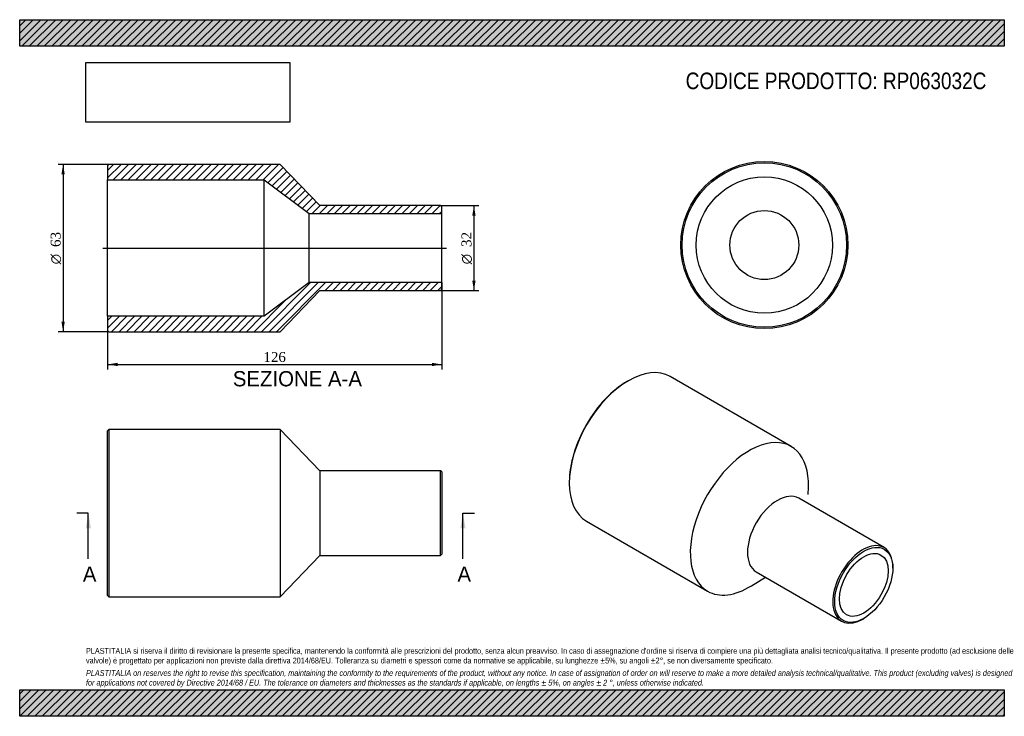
# Model space of a CAD drawing. Header units: millimetres. Extents: x 0 to 371, y 0 to 263.
import ezdxf
from ezdxf.enums import TextEntityAlignment as Align
from ezdxf.lldxf.tags import DXFTag

# ---------------------------------------------------------------- set-up
doc = ezdxf.new("R2010")
doc.units = ezdxf.units.MM
doc.header["$LTSCALE"] = 1.25
for name, color, linetype in [('Default', 7, 'Continuous'), ('DV4_Default', 7, 'Continuous'), ('RP063032C', 7, 'Continuous')]:
    doc.layers.add(name, color=color, linetype=linetype)
doc.styles.add('SEACAD_Solid_Edge_ANSI', font='seans.ttf')
doc.styles.add('SEACAD_Solid_Edge_ANSI1_Symbols', font='semeca1.ttf')
doc.styles.add('SEACAD_Times_New_Roman', font='times.ttf')
tags = doc.linetypes.add('CENTER2', pattern=[28.575, 19.05, -3.175, 3.175, -3.175]).pattern_tags.tags
tags[10:11] = [DXFTag(74, 4), DXFTag(75, 0), DXFTag(340, '0'), DXFTag(46, 0.0), DXFTag(50, 0.0), DXFTag(44, 0.0), DXFTag(45, 0.0)]
tags[8:9] = [DXFTag(74, 4), DXFTag(75, 0), DXFTag(340, '0'), DXFTag(46, 0.0), DXFTag(50, 0.0), DXFTag(44, 0.0), DXFTag(45, 0.0)]
tags[6:7] = [DXFTag(74, 4), DXFTag(75, 0), DXFTag(340, '0'), DXFTag(46, 0.0), DXFTag(50, 0.0), DXFTag(44, 0.0), DXFTag(45, 0.0)]
tags[4:5] = [DXFTag(74, 4), DXFTag(75, 0), DXFTag(340, '0'), DXFTag(46, 0.0), DXFTag(50, 0.0), DXFTag(44, 0.0), DXFTag(45, 0.0)]
doc.dimstyles.new('ANSImm', dxfattribs={"dimtxt": 3.75, "dimasz": 3.75, "dimexe": 1.875, "dimexo": 0, "dimgap": 0.9375, "dimtad": 1, "dimdsep": 46, "dimtxsty": 'SEACAD_Times_New_Roman', "dimblk1": '_SE_FILLED', "dimblk2": '_SE_FILLED', "dimsah": 1, "dimcen": 1.875, "dimazin": 0, "dimtfac": 0.85, "dimtdec": 3, "dimtofl": 0, "dimtmove": 0, "dimatfit": 3, "dimfxl": 1, "dimarcsym": 0})
picture_1 = doc.add_image_def('image1.jpg', size_in_pixel=(4302, 1260))

# ---------------------------------------------------------------- blocks, each defined once
blk = doc.blocks.new('SE')
at = {"layer": 'RP063032C', "color": 7, "linetype": 'Continuous'}
for p, q in [((33.65, 108.06), (33.15, 107.56)), ((33.65, 108.06), (33.65, 45.06)), ((98.15, 108.06), (33.65, 108.06)), ((98.15, 108.06), (98.15, 45.06)), ((113.15, 92.56), (98.15, 108.06)), ((33.15, 45.56), (33.15, 107.56)), ((113.15, 92.56), (113.15, 60.56)), ((158.65, 92.56), (113.15, 92.56)), ((158.65, 60.56), (158.65, 92.56)), ((159.15, 92.06), (158.65, 92.56)), ((159.15, 92.06), (159.15, 61.06)), ((98.15, 45.06), (113.15, 60.56)), ((113.15, 60.56), (158.65, 60.56)), ((158.65, 60.56), (159.15, 61.06)), ((33.15, 45.56), (33.65, 45.06)), ((33.65, 45.06), (98.15, 45.06))]:
    blk.add_line(p, q, dxfattribs=at)
blk = doc.blocks.new('SE1')
at = {"layer": 'RP063032C', "color": 7, "linetype": 'Continuous'}
for p, q in [((229.51, 126.47), (229.16, 126.27)), ((290.87, 101.7), (245.26, 128.03)), ((207.23, 88.3), (207.23, 87.89)), ((297.3, 83.6), (297.38, 86.4)), ((325.9, 63.58), (293.72, 82.15)), ((213.76, 73.47), (259.37, 47.14)), ((329.21, 55.85), (329.21, 56.25)), ((275.87, 49.15), (281.2, 52.44)), ((277.72, 54.44), (309.9, 35.87)), ((317.9, 36.66), (318.25, 36.86))]:
    blk.add_line(p, q, dxfattribs=at)
for centre, major_axis, start_param, end_param in [((229.51, 100.75), (-15.75, -27.28), 3.141593, 6.283185), ((229.16, 100.96), (15.5, 26.85), 0.785398, 2.356195), ((275.12, 74.42), (-15.75, -27.28), 2.32228, 6.283185), ((285.72, 68.3), (-8, -13.86), 3.141593, 6.283185), ((317.9, 49.72), (8, 13.86), 0, 3.926991), ((317.9, 49.72), (8, 13.86), 5.497787, 6.283185), ((275.12, 74.42), (-15.75, -27.28), 0, 0.819313)]:
    blk.add_ellipse(centre, major_axis=major_axis, ratio=0.57735, start_param=start_param, end_param=end_param, dxfattribs=at)
for major_axis in [(-7.75, -13.42), (-6.5, -11.26)]:
    blk.add_ellipse((318.25, 49.52), major_axis=major_axis, ratio=0.57735, dxfattribs=at)
blk = doc.blocks.new('SE2')
at = {"layer": 'RP063032C', "color": 7, "linetype": 'Continuous'}
for radius in [31.5, 31, 25.7, 13]:
    blk.add_circle((280.78, 177.58), radius, dxfattribs=at)
blk = doc.blocks.new('SE4')
at = {"color": 7, "linetype": 'Continuous', "style": 'SEACAD_Solid_Edge_ANSI'}
blk.add_text('A', height=5.75, dxfattribs=at).set_placement((23.81, 56.44), align=Align.TOP_LEFT)
blk = doc.blocks.new('SE5')
at = {"color": 7, "linetype": 'Continuous', "style": 'SEACAD_Solid_Edge_ANSI'}
blk.add_text('A', height=5.75, dxfattribs=at).set_placement((165.06, 56.44), align=Align.TOP_LEFT)
blk = doc.blocks.new('SEANNOT_GROUP')
at = {"linetype": 'Continuous'}
blk.add_hatch(color=7, dxfattribs=at).paths.add_polyline_path([(26.84, 70.81), (25.88, 76.56), (24.92, 70.81)])
at = {"color": 7, "linetype": 'Continuous'}
blk.add_lwpolyline([(25.88, 59.31), (25.88, 76.56)], dxfattribs=at)
blk = doc.blocks.new('SEANNOT_GROUP1')
at = {"linetype": 'Continuous'}
blk.add_hatch(color=7, dxfattribs=at).paths.add_polyline_path([(168.09, 70.81), (167.13, 76.56), (166.17, 70.81)])
at = {"color": 7, "linetype": 'Continuous'}
blk.add_lwpolyline([(167.13, 59.31), (167.13, 76.56)], dxfattribs=at)
blk = doc.blocks.new('SE3')
at = {"layer": 'Default', "color": 7, "linetype": 'CENTER2'}
for p, q in [((25.88, 76.56), (21.57, 76.56)), ((167.13, 76.56), (171.45, 76.56))]:
    blk.add_line(p, q, dxfattribs=at)
at = {"layer": 'Default', "color": 7, "linetype": 'CENTER2', "const_width": 0.0001}
blk.add_lwpolyline([(25.88, 76.56), (167.13, 76.56)], dxfattribs=at)
at = {"layer": 'Default'}
for name in ['SEANNOT_GROUP', 'SEANNOT_GROUP1', 'SE4', 'SE5']:
    blk.add_blockref(name, (0, 0), dxfattribs=at)
blk = doc.blocks.new('SE6')
at = {"layer": 'RP063032C', "linetype": 'Continuous'}
h = blk.add_hatch(dxfattribs=at)
h.set_pattern_fill('LINE', scale=0.62992, angle=45, style=0)
h.paths.add_polyline_path([(113.15, 192.44), (98.15, 207.94), (33.65, 207.94), (33.15, 207.44), (33.15, 202.14), (92.15, 202.14), (109.15, 189.44), (159.15, 189.44), (159.15, 191.94), (158.65, 192.44)])
h = blk.add_hatch(dxfattribs=at)
h.set_pattern_fill('LINE', scale=0.62992, angle=45, style=0)
h.paths.add_polyline_path([(98.15, 144.94), (113.15, 160.44), (158.65, 160.44), (159.15, 160.94), (159.15, 163.44), (109.15, 163.44), (92.15, 150.74), (33.15, 150.74), (33.15, 145.44), (33.65, 144.94)])
at = {"layer": 'DV4_Default', "color": 7, "linetype": 'CENTER2'}
blk.add_line((31.4, 176.44), (160.9, 176.44), dxfattribs=at)
at = {"layer": 'RP063032C', "color": 7, "linetype": 'Continuous'}
for p, q in [((33.15, 207.44), (33.65, 207.94)), ((98.15, 207.94), (33.65, 207.94)), ((113.15, 192.44), (98.15, 207.94)), ((33.15, 207.44), (33.15, 202.14)), ((33.15, 150.74), (33.15, 202.14)), ((33.15, 202.14), (92.15, 202.14)), ((92.15, 150.74), (92.15, 202.14)), ((92.15, 202.14), (109.15, 189.44)), ((109.15, 163.44), (109.15, 189.44)), ((109.15, 189.44), (159.15, 189.44)), ((158.65, 192.44), (113.15, 192.44)), ((158.65, 192.44), (159.15, 191.94)), ((159.15, 189.44), (159.15, 191.94)), ((159.15, 163.44), (159.15, 189.44)), ((109.15, 163.44), (92.15, 150.74)), ((159.15, 163.44), (109.15, 163.44)), ((159.15, 160.94), (159.15, 163.44)), ((98.15, 144.94), (113.15, 160.44)), ((113.15, 160.44), (158.65, 160.44)), ((159.15, 160.94), (158.65, 160.44)), ((92.15, 150.74), (33.15, 150.74)), ((33.15, 150.74), (33.15, 145.44)), ((33.65, 144.94), (33.15, 145.44)), ((33.65, 144.94), (98.15, 144.94))]:
    blk.add_line(p, q, dxfattribs=at)
blk = doc.blocks.new('GDimGGroup')
at = {"layer": 'Default', "linetype": 'Continuous'}
for points in [[(171.9, 188.69), (171.27, 192.44), (170.65, 188.69)], [(171.9, 164.19), (170.65, 164.19), (171.27, 160.44)]]:
    blk.add_hatch(color=7, dxfattribs=at).paths.add_polyline_path(points)
at = {"layer": 'Default', "color": 7, "linetype": 'Continuous'}
for p, q in [((158.65, 192.44), (173.15, 192.44)), ((171.27, 192.44), (171.27, 160.44)), ((158.65, 160.44), (173.15, 160.44))]:
    blk.add_line(p, q, dxfattribs=at)
for s, style, p in [('32', 'SEACAD_Times_New_Roman', (166.58, 176.86)), ('O', 'SEACAD_Solid_Edge_ANSI1_Symbols', (166.58, 170.33))]:
    blk.add_text(s, height=3.75, rotation=90, dxfattribs=dict(at, style=style)).set_placement(p, align=Align.TOP_LEFT)
blk = doc.blocks.new('GDimGGroup1')
at = {"layer": 'Default', "linetype": 'Continuous'}
for points in [[(15.74, 204.19), (16.99, 204.19), (16.36, 207.94)], [(15.74, 148.69), (16.36, 144.94), (16.99, 148.69)]]:
    blk.add_hatch(color=7, dxfattribs=at).paths.add_polyline_path(points)
at = {"layer": 'Default', "color": 7, "linetype": 'Continuous'}
for p, q in [((33.65, 207.94), (14.49, 207.94)), ((16.36, 207.94), (16.36, 144.94)), ((33.65, 144.94), (14.49, 144.94))]:
    blk.add_line(p, q, dxfattribs=at)
for s, style, p in [('63', 'SEACAD_Times_New_Roman', (11.68, 176.86)), ('O', 'SEACAD_Solid_Edge_ANSI1_Symbols', (11.68, 170.33))]:
    blk.add_text(s, height=3.75, rotation=90, dxfattribs=dict(at, style=style)).set_placement(p, align=Align.TOP_LEFT)
blk = doc.blocks.new('DMBLK177')
at = {"layer": 'Default', "linetype": 'Continuous'}
for points in [[(36.9, 131.96), (36.9, 133.21), (33.15, 132.58)], [(155.4, 131.96), (159.15, 132.58), (155.4, 133.21)]]:
    blk.add_hatch(color=7, dxfattribs=at).paths.add_polyline_path(points)
at = {"layer": 'Default', "color": 7, "linetype": 'Continuous'}
for p, q in [((159.15, 163.44), (159.15, 130.71)), ((33.15, 150.74), (33.15, 130.71)), ((33.15, 132.58), (159.15, 132.58))]:
    blk.add_line(p, q, dxfattribs=at)
at = {"layer": 'Default', "color": 7, "linetype": 'Continuous', "style": 'SEACAD_Times_New_Roman'}
blk.add_text('126', height=3.75, dxfattribs=at).set_placement((91.88, 137.27), align=Align.TOP_LEFT)
blk = doc.blocks.new('_SE_FILLED')
at = {"color": 0}
blk.add_line((0, 0), (-1, 0), dxfattribs=at)
blk.add_solid([(0, 0), (-1, -0.1665), (-1, 0.1665), (0, 0)], dxfattribs=at)

msp = doc.modelspace()

# ---------------------------------------------------------------- hatches: boundary and pattern name
at = {"layer": 'Default', "linetype": 'Continuous'}
h = msp.add_hatch(dxfattribs=at)
h.set_pattern_fill('LINE', scale=0.62992, angle=45, style=0)
h.paths.add_polyline_path([(371.25, 252.5), (371.25, 262.5), (0, 262.5), (0, 252.5)])
for points in [[(371.25, 252.5), (371.25, 262.5), (0, 262.5), (0, 252.5)], [(371.25, 0), (371.25, 10), (0, 10), (0, 0)]]:
    msp.add_hatch(color=7, dxfattribs=at).paths.add_polyline_path(points)
h = msp.add_hatch(dxfattribs=at)
h.set_pattern_fill('LINE', scale=0.62992, angle=45, style=0)
h.paths.add_polyline_path([(371.25, 0), (371.25, 10), (0, 10), (0, 0)])

# ---------------------------------------------------------------- linework, layer by layer
at = {"layer": 'Default', "color": 7, "linetype": 'Continuous'}
for p, q in [((0, 262.5), (371.25, 262.5)), ((0, 252.5), (0, 262.5)), ((371.25, 262.5), (371.25, 252.5)), ((371.25, 252.5), (0, 252.5)), ((0, 10), (371.25, 10)), ((0, 0), (0, 10)), ((371.25, 10), (371.25, 0)), ((371.25, 0), (0, 0))]:
    msp.add_line(p, q, dxfattribs=at)

# ---------------------------------------------------------------- block references
at = {"layer": 'Default'}
for name in ['GDimGGroup1', 'SE6', 'SE2', 'GDimGGroup', 'SE1', 'SE', 'SE3']:
    msp.add_blockref(name, (0, 0), dxfattribs=at)

# ---------------------------------------------------------------- texts
at = {"layer": 'Default', "color": 7, "linetype": 'Continuous', "style": 'SEACAD_Solid_Edge_ANSI'}
msp.add_text('SEZIONE A-A', height=5.75, dxfattribs=at).set_placement((80.353, 130.089), align=Align.TOP_LEFT)
at = {"layer": 'Default', "attachment_point": 1}
for s, insert, char_height, width in [('{\\fArial Narrow|b0||i0||c0|p34;\\C7;\\H6.25;\\W1.;CODICE PRODOTTO: RP063032C}', (251.111, 242.58), 6.25, 113.76848), ("{\\fArial Narrow|b0||i0||c0|p34;\\C7;\\H2.1875;\\W1.;PLASTITALIA si riserva il diritto di revisionare la presente specifica, mantenendo la conformità alle prescrizioni del prodotto, senza alcun preavviso. In caso di assegnazione d'ordine si riserva di compiere una più dettagliata analisi tecnico/qualitativa. Il presente prodotto (ad esclusione delle \\P}{\\fArial Narrow|b0||i0||c0|p34;\\C7;\\H2.1875;\\W1.;valvole) è progettato per applicazioni non previste dalla direttiva 2014/68/EU. Tolleranza su diametri e spessori come da normative se applicabile, su lunghezze ±5%, su angoli ±2°, se non diversamente specificato.\\P}{\\fArial Narrow|b0||i0||c0|p34;\\C7;\\H0.625;\\W1.;   \\P}{\\fArial Narrow|b0||i1||c0|p34;\\C7;\\H2.1875;\\W1.;PLASTITALIA on reserves the right to revise this specification, maintaining the conformity to the requirements of the product, without any notice. In case of assignation of order on will reserve to make a more detailed analysis technical/qualitative. This product (excluding valves) is designed \\P}{\\fArial Narrow|b0||i1||c0|p34;\\C7;\\H2.1875;\\W1.;for applications not covered by Directive 2014/68 / EU. The tolerance on diameters and thicknesses as the standards if applicable, on lengths ± 5%, on angles ± 2 °, unless otherwise indicated.\\P}", (25, 25.753), 2.1875, 321.25)]:
    msp.add_mtext(s, dxfattribs=dict(at, insert=insert, char_height=char_height, width=width))

# ---------------------------------------------------------------- dimensions: what is measured, and where the dimension line sits
at = {"layer": 'Default', "color": 7, "linetype": 'Continuous'}
dim = msp.add_linear_dim(base=(159.149, 132.584), p1=(33.149, 150.741), p2=(159.149, 163.441), text='\\A1;<>', dimstyle='ANSImm', dxfattribs=at)
dim.commit()
dim.dimension.update_dxf_attribs({"geometry": 'DMBLK177', "text_midpoint": (96.149, 132.584), "dimtype": 160})

# ---------------------------------------------------------------- pictures from other files: only their frames are drawn
image = msp.add_image(picture_1, insert=(25, 223.879), size_in_units=(76.821, 22.5))
image.dxf.flags = 7

doc.saveas('drawing.dxf')
